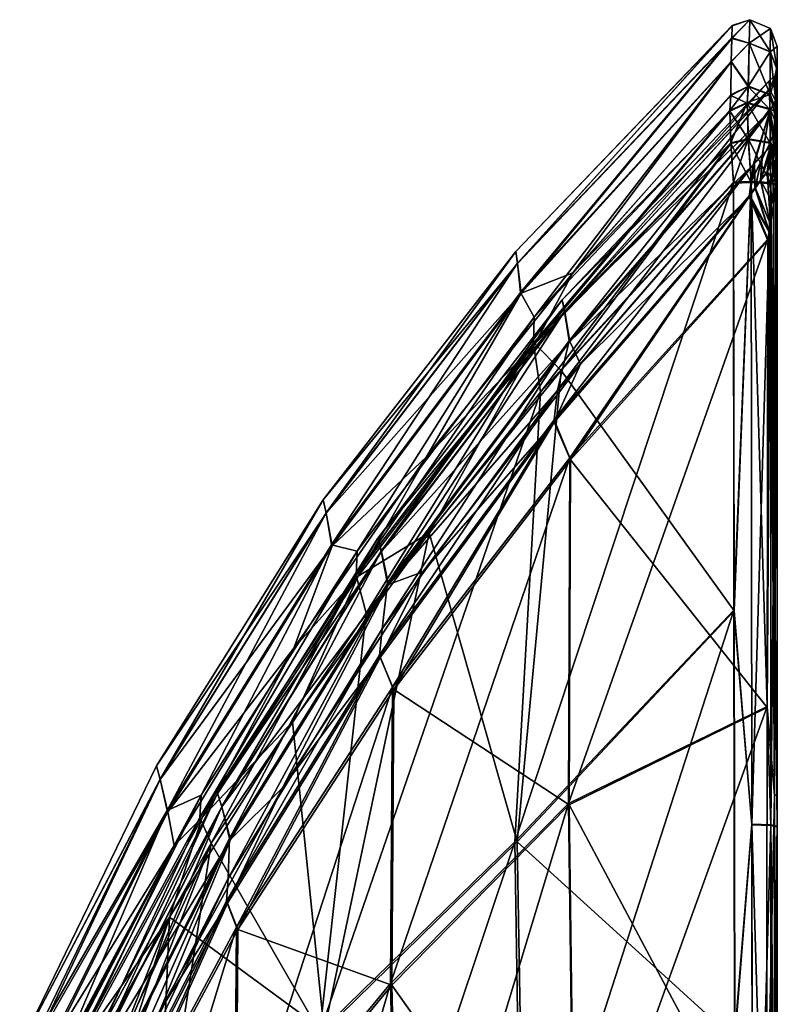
# Model space of a CAD drawing. Header units: inches. Extents: x -160 to 0, y -314 to 314.
# Tile 6 of 6: x -114 to 0, y 167 to 314. Entities that reach past the tile are written whole.
import ezdxf

# ---------------------------------------------------------------- set-up
doc = ezdxf.new("R2010")
doc.units = ezdxf.units.IN
doc.header["$MEASUREMENT"] = 0
doc.layers.add('Layer 1', color=7, linetype='Continuous')

# ---------------------------------------------------------------- blocks, each defined once
blk = doc.blocks.new('Kylis')
at = {"color": 9, "true_color": 0xc0c0c0}
mesh = blk.add_polyface(dxfattribs=at)
corners = [(-38.53, 273.33, 117.45), (-6.91, 307.98, 142.54), (-36.48, 269.64, 176.71), (-66.8, 235.31, -99.43), (-38.45, 273.22, -115.59), (-67.71, 240.21, -48.92), (-39, 277.74, 58.63), (-6.83, 311.53, 86.11), (-6.77, 313.37, 29.63), (-39.25, 279.48, 0.65), (-38.98, 277.7, -57.15), (-6.77, 313.38, -26.86), (-30.69, 276.31, -178.82), (-6.92, 307.94, -139.74), (-52.64, 248.68, -160.94), (-63.06, 234.52, 153.48), (-67.74, 240.25, 50.16), (-66.92, 235.46, 100.92), (-68.16, 242.24, 0.55), (-6.84, 311.44, -83.34), (-61.73, 225.22, 164.79), (-36.58, 265.74, 184.25), (-35.53, 258.36, 188.77), (-6.98, 295.82, 209.4), (-7.14, 300.63, 204.95), (-63.22, 230.87, 160.04), (-36.4, 265.64, -182.01), (-7.14, 300.54, -202.18), (-32.42, 261.61, -188.96), (-6.97, 295.7, -206.62), (-52.28, 237.27, -171.73), (-29.53, 262.59, -167.93), (-58.36, 229.52, -102.1), (-31.16, 265.96, -118.58), (-31.93, 270.51, 60.03), (-1.23, 305.08, 1.37), (-32.3, 272.23, 0.64), (-32.97, 258.66, 167.56), (-31.25, 266.07, 120.47), (-59.31, 222.89, 144.15), (-58.49, 229.67, 103.63), (-59.46, 234.5, 51.34), (-31.9, 270.47, -58.53), (-59.98, 236.49, 0.54), (-59.42, 234.46, -50.07), (-33.5, 253.89, -172.29), (-4.22, 287.71, -195.03), (-31.05, 248.23, -177.94), (-53.19, 231.44, -147.99), (-33.51, 254.23, 174.6), (-31.14, 248.55, 180.22), (-4.1, 287.96, 197.86), (-3.44, 292.75, 189.96)]
mesh.append_faces([[corners[k] for k in face] for face in [(0, 1, 2), (3, 4, 5), (6, 7, 0), (8, 6, 9), (4, 10, 5), (9, 10, 11), (12, 13, 4), (4, 3, 14), (15, 0, 2), (16, 6, 17), (17, 6, 0), (18, 9, 16), (16, 9, 6), (18, 5, 10), (18, 10, 9), (19, 10, 4), (4, 14, 12), (20, 21, 22), (21, 23, 22), (21, 2, 24), (21, 25, 2), (12, 26, 27), (12, 14, 26), (26, 28, 29), (26, 30, 28), (31, 32, 33), (34, 35, 36), (37, 38, 39), (40, 38, 34), (36, 41, 34), (42, 43, 36), (42, 33, 44), (45, 31, 46), (47, 45, 46), (31, 45, 48), (49, 50, 51), (52, 37, 49)]], dxfattribs={"color": 9})
mesh = blk.add_polyface(dxfattribs=at)
corners = [(-6.83, 311.53, 86.11), (-39, 277.74, 58.63), (-6.77, 313.37, 29.63), (-39.25, 279.48, 0.65), (-6.77, 313.38, -26.86), (-38.98, 277.7, -57.15), (-6.84, 311.44, -83.34), (-4.35, 304.23, -196.17), (-6.92, 307.94, -139.74), (-6.98, 302.92, -196.04), (-4.24, 310.77, 119.96), (-1.06, 309.5, 119.88), (-1.08, 303.05, 198.86), (-4.24, 310.75, -117.26), (-4.13, 314.27, -38.1), (-4.13, 314.27, 40.93), (-1.03, 312.95, 40.9), (-4.34, 304.29, 198.98), (-6.91, 307.98, 142.54), (-6.97, 302.98, 198.85), (-1.03, 312.96, -38.07), (-1.06, 309.47, -117.18), (-1.09, 303, -196.04), (-0.31, 305.9, 42.18), (-1.23, 305.08, 1.37), (-1.17, 303.85, 64.99), (-0.32, 305.9, -39.42), (-1.19, 303.92, -62.23), (-7.14, 300.63, 204.95), (-4.52, 301.86, 205.79), (-1.13, 300.89, 205.13), (-4.35, 296.42, 210.58), (-4.52, 301.77, -203.02), (-7.14, 300.54, -202.18), (-1.13, 300.79, -202.35), (-4.33, 296.3, -207.78)]
mesh.append_faces([[corners[k] for k in face] for face in [(0, 1, 2), (2, 3, 4), (4, 5, 6), (7, 8, 9), (10, 11, 12), (7, 13, 8), (6, 8, 13), (4, 6, 14), (0, 2, 15), (14, 16, 15), (10, 15, 11), (17, 10, 12), (18, 10, 17), (17, 19, 18), (14, 13, 20), (7, 21, 13), (22, 21, 7), (13, 14, 6), (2, 4, 15), (21, 20, 13), (4, 14, 15), (0, 10, 18), (20, 16, 14), (15, 10, 0), (16, 11, 15), (23, 24, 25), (26, 27, 24), (28, 17, 29), (28, 19, 17), (12, 30, 29), (12, 29, 17), (31, 29, 30), (9, 32, 7), (32, 9, 33), (7, 34, 22), (32, 33, 35), (32, 34, 7)]], dxfattribs={"color": 9})
mesh = blk.add_polyface(dxfattribs=at)
corners = [(0, 310.27, -38.09), (0, 306.76, -117.02), (0, 307.46, -39.42), (0, 303.6, -120.9), (0, 296.6, -202.2), (0, 300.27, -195.77), (0, 307.45, 42.21), (0, 306.78, 119.81), (0, 310.27, 40.86), (0, 303.63, 123.69), (0, 296.66, 205), (0, 300.32, 198.59), (-1.09, 303, -196.04), (-1.03, 312.96, -38.07), (-1.06, 309.47, -117.18), (-1.03, 312.95, 40.9), (-1.06, 309.5, 119.88), (-1.08, 303.05, 198.86), (-0.57, 295.6, 194.96), (-0.28, 302.14, 123.63), (-1.1, 300.59, 128.52), (-1.17, 303.85, 64.99), (-0.06, 296.3, 201.59), (-0.31, 305.9, 42.18), (-0.32, 305.9, -39.42), (-1.23, 305.08, 1.37), (-0.28, 302.12, -120.86), (-1.19, 303.92, -62.23), (-0.06, 296.24, -198.81), (-1.1, 300.56, -125.77), (-1.13, 300.89, 205.13), (0, 298.58, 203.57), (0, 298.5, -200.78), (-1.13, 300.79, -202.35)]
mesh.append_faces([[corners[k] for k in face] for face in [(0, 1, 2), (1, 3, 2), (4, 3, 5), (6, 7, 8), (6, 0, 2), (9, 7, 6), (10, 11, 9), (9, 11, 7), (6, 8, 0), (3, 1, 5), (12, 5, 1), (0, 8, 13), (1, 0, 14), (7, 15, 8), (7, 11, 16), (14, 12, 1), (13, 14, 0), (15, 13, 8), (17, 16, 11), (16, 15, 7), (18, 19, 20), (20, 19, 21), (9, 19, 22), (23, 21, 19), (23, 24, 25), (24, 2, 26), (27, 24, 26), (28, 26, 3), (3, 26, 2), (26, 29, 27), (2, 24, 6), (23, 6, 24), (6, 23, 9), (23, 19, 9), (11, 30, 17), (11, 31, 30), (12, 32, 5), (33, 32, 12)]], dxfattribs={"color": 9})
mesh = blk.add_polyface(dxfattribs=at)
corners = [(-6.83, 311.53, 86.11), (-6.91, 307.98, 142.54), (-38.53, 273.33, 117.45), (-6.97, 302.98, 198.85), (-36.48, 269.64, 176.71), (-6.92, 307.94, -139.74), (-30.69, 276.31, -178.82), (-6.98, 302.92, -196.04), (-6.84, 311.44, -83.34), (-38.45, 273.22, -115.59), (-7.14, 300.54, -202.18), (-2.29, 293.88, -188.06), (-3.62, 292.47, -187.06), (-1.1, 300.56, -125.77), (-1.01, 295.22, -189.21), (-1.1, 300.59, 128.52), (-3.44, 292.75, 189.96), (-2.21, 294.05, 190.9), (-1.02, 295.28, 191.96), (-1.23, 305.08, 1.37), (-31.93, 270.51, 60.03), (-1.17, 303.85, 64.99), (-32.3, 272.23, 0.64), (-1.19, 303.92, -62.23), (-31.9, 270.47, -58.53), (-0.57, 295.54, -192.2), (-0.57, 295.6, 194.96), (-4.35, 296.42, 210.58), (-6.59, 289.89, 211.55), (-6.98, 295.82, 209.4), (-3.94, 290, 212.5), (-1.09, 295.86, 209.47), (-0.99, 289.84, 211.14), (-4.52, 301.86, 205.79), (-7.14, 300.63, 204.95), (-1.13, 300.89, 205.13), (-6.97, 295.7, -206.62), (-4.33, 296.3, -207.78), (-3.92, 289.85, -209.7), (-0.98, 289.68, -208.33), (-1.08, 295.73, -206.67), (-6.56, 289.74, -208.77), (-4.52, 301.77, -203.02), (-1.13, 300.79, -202.35), (-2.51, 290.14, -195.89), (-1.52, 291.38, -197.1), (-3.34, 288.96, -195.41), (-1.53, 291.43, 199.88), (-2.52, 290.19, 198.67), (-0.71, 292.99, 201.41), (-3.3, 289.11, 198.22)]
mesh.append_faces([[corners[k] for k in face] for face in [(0, 1, 2), (3, 4, 1), (5, 6, 7), (5, 8, 9), (7, 6, 10), (11, 12, 13), (13, 14, 11), (15, 16, 17), (15, 17, 18), (19, 20, 21), (22, 19, 23), (23, 13, 24), (13, 25, 14), (15, 18, 26), (27, 28, 29), (27, 30, 28), (31, 32, 30), (27, 31, 30), (33, 29, 34), (27, 29, 33), (31, 27, 35), (36, 37, 10), (38, 37, 36), (39, 40, 37), (38, 36, 41), (42, 40, 43), (39, 37, 38), (42, 37, 40), (14, 25, 44), (45, 44, 25), (11, 46, 12), (14, 44, 11), (47, 18, 48), (47, 49, 26), (47, 26, 18), (17, 16, 50), (17, 48, 18)]], dxfattribs={"color": 9})
mesh = blk.add_polyface(dxfattribs=at)
corners = [(-6.98, 295.82, 209.4), (-36.58, 265.74, 184.25), (-7.14, 300.63, 204.95), (-35.53, 258.36, 188.77), (-6.59, 289.89, 211.55), (-36.48, 269.64, 176.71), (-6.97, 302.98, 198.85), (-36.4, 265.64, -182.01), (-6.97, 295.7, -206.62), (-7.14, 300.54, -202.18), (-32.42, 261.61, -188.96), (-6.56, 289.74, -208.77), (-31.16, 265.96, -118.58), (-3.62, 292.47, -187.06), (-29.53, 262.59, -167.93), (-31.25, 266.07, 120.47), (-1.1, 300.59, 128.52), (-1.17, 303.85, 64.99), (-32.97, 258.66, 167.56), (-3.44, 292.75, 189.96), (-31.93, 270.51, 60.03), (-32.3, 272.23, 0.64), (-1.19, 303.92, -62.23), (-31.9, 270.47, -58.53), (-1.1, 300.56, -125.77), (-3.94, 290, 212.5), (-6.51, 225.68, 218.59), (-1.52, 291.38, -197.1), (-1.01, 283.57, -201.12), (-2.51, 290.14, -195.89), (-0.57, 286.57, -201.37), (-0.71, 292.94, -198.63), (-0.25, 289.8, -201.64), (-4.22, 287.71, -195.03), (-1.22, 282.4, -201.04), (-1.43, 281.14, -201), (-3.34, 288.96, -195.41), (-2.29, 293.88, -188.06), (-31.05, 248.23, -177.94), (-1.02, 283.6, 203.91), (-0.57, 286.6, 204.16), (-2.52, 290.19, 198.67), (-1.53, 291.43, 199.88), (-0.25, 289.84, 204.43), (-4.1, 287.96, 197.86), (-1.41, 281.36, 203.8), (-1.21, 282.52, 203.84), (-3.3, 289.11, 198.22), (-2.21, 294.05, 190.9), (-33.51, 254.23, 174.6), (-31.14, 248.55, 180.22)]
mesh.append_faces([[corners[k] for k in face] for face in [(0, 1, 2), (3, 0, 4), (2, 5, 6), (7, 8, 9), (8, 10, 11), (12, 13, 14), (15, 16, 17), (18, 19, 16), (15, 18, 16), (15, 17, 20), (21, 22, 23), (24, 13, 12), (12, 23, 24), (25, 26, 4), (27, 28, 29), (28, 27, 30), (30, 31, 32), (30, 27, 31), (33, 34, 35), (36, 33, 13), (29, 36, 37), (28, 34, 36), (33, 36, 34), (36, 29, 28), (13, 33, 14), (38, 33, 35), (39, 40, 41), (42, 40, 43), (40, 42, 41), (44, 45, 46), (47, 39, 41), (46, 47, 44), (44, 47, 19), (48, 47, 41), (47, 46, 39), (19, 49, 44), (45, 44, 50)]], dxfattribs={"color": 9})
mesh = blk.add_polyface(dxfattribs=at)
corners = [(-0.06, 296.3, 201.59), (-0.18, 294.78, 203.15), (0, 296.66, 205), (-0.25, 295.95, 198.19), (-0.71, 292.99, 201.41), (-0.06, 293.25, 204.72), (-0.25, 289.84, 204.43), (-0.06, 293.2, -201.92), (-0.18, 294.72, -200.37), (0, 296.6, -202.2), (-0.25, 289.8, -201.64), (-0.71, 292.94, -198.63), (-0.06, 296.24, -198.81), (-0.25, 295.88, -195.42), (0, 298.5, -200.78), (0, 294.48, -204.23), (0, 294.6, 207.03), (0, 298.58, 203.57), (0, 300.32, 198.59), (0, 289.52, 208.53), (0, 300.27, -195.77), (0, 289.37, -205.73), (-0.28, 302.14, 123.63), (0, 303.63, 123.69), (-1.1, 300.56, -125.77), (-0.28, 302.12, -120.86), (-0.57, 295.54, -192.2), (0, 303.6, -120.9), (-0.57, 295.6, 194.96), (-1.09, 295.86, 209.47), (-0.99, 289.84, 211.14), (-1.13, 300.89, 205.13), (-1.08, 295.73, -206.67), (-0.98, 289.68, -208.33), (-1.13, 300.79, -202.35), (-1.52, 291.38, -197.1), (-1.53, 291.43, 199.88)]
mesh.append_faces([[corners[k] for k in face] for face in [(0, 1, 2), (1, 3, 4), (2, 1, 5), (6, 5, 4), (1, 0, 3), (5, 1, 4), (7, 8, 9), (8, 10, 11), (9, 8, 12), (13, 12, 11), (8, 7, 10), (12, 8, 11), (9, 14, 15), (16, 17, 2), (17, 18, 2), (2, 19, 16), (14, 9, 20), (9, 15, 21), (22, 3, 0), (0, 2, 23), (24, 25, 26), (26, 25, 13), (13, 25, 12), (12, 27, 9), (3, 22, 28), (29, 16, 30), (16, 19, 30), (29, 31, 17), (16, 29, 17), (32, 33, 21), (14, 34, 15), (34, 32, 15), (15, 32, 21), (35, 13, 11), (35, 26, 13), (36, 6, 4), (28, 4, 3)]], dxfattribs={"color": 9})
mesh = blk.add_polyface(dxfattribs=at)
corners = [(-6.59, 289.89, 211.55), (-6.51, 225.68, 218.59), (-39.42, 190.91, 192.95), (-6.56, 289.74, -208.77), (-32.42, 261.61, -188.96), (-6.48, 225.56, -215.79), (0, 198.02, 215.39), (0, 289.52, 208.53), (0, 296.66, 205), (0, 289.37, -205.73), (0, 198, -212.57), (0, 296.6, -202.2), (0, 193.15, -215.51), (0, 193.26, 218.34), (-1.41, 281.36, 203.8), (-31.14, 248.55, 180.22), (-31.33, 196.66, 186.2), (-1.5, 211.19, 211.1), (-1.52, 211.05, -208.28), (-31.05, 248.23, -177.94), (-1.43, 281.14, -201), (-31.24, 196.47, -183.87), (-0.98, 289.68, -208.33), (-3.92, 289.85, -209.7), (-0.95, 193.35, -218.1), (-3.81, 193.46, -219.5), (-0.96, 193.45, 220.93), (-0.99, 289.84, 211.14), (-3.83, 193.57, 222.33), (-3.94, 290, 212.5), (-0.06, 293.25, 204.72), (-0.4, 197.9, 213.65), (-0.25, 289.84, 204.43), (-0.57, 286.6, 204.16), (-1.02, 283.6, 203.91), (-1.21, 282.52, 203.84), (-0.41, 197.88, -210.82), (-1.01, 283.57, -201.12), (-0.57, 286.57, -201.37), (-1.22, 282.4, -201.04), (-0.25, 289.8, -201.64), (-0.06, 293.2, -201.92)]
mesh.append_faces([[corners[k] for k in face] for face in [(0, 1, 2), (3, 4, 5), (6, 7, 8), (9, 10, 11), (10, 9, 12), (6, 13, 7), (14, 15, 16), (16, 17, 14), (18, 19, 20), (21, 19, 18), (22, 23, 24), (23, 5, 25), (5, 23, 3), (12, 9, 22), (24, 12, 22), (25, 24, 23), (26, 27, 7), (7, 13, 26), (28, 29, 27), (29, 28, 1), (26, 28, 27), (30, 6, 8), (31, 6, 30), (31, 30, 32), (31, 32, 33), (34, 35, 17), (33, 34, 31), (17, 35, 14), (34, 17, 31), (36, 37, 38), (20, 39, 18), (37, 18, 39), (36, 18, 37), (40, 36, 38), (10, 41, 11), (36, 40, 41), (41, 10, 36)]], dxfattribs={"color": 9})
mesh = blk.add_polyface(dxfattribs=at)
corners = [(-35.53, 258.36, 188.77), (-6.59, 289.89, 211.55), (-39.42, 190.91, 192.95), (-86.48, 197.91, 129.35), (-66.92, 235.46, 100.92), (-63.06, 234.52, 153.48), (-38.53, 273.33, 117.45), (-91.6, 195.59, 83.6), (-67.74, 240.25, 50.16), (-92.65, 200.29, 41.42), (-68.16, 242.24, 0.55), (-93.2, 202.29, 0.45), (-67.71, 240.21, -48.92), (-92.61, 200.25, -40.42), (-66.8, 235.31, -99.43), (-72.58, 219.98, -142.38), (-52.64, 248.68, -160.94), (-91.47, 195.43, -82.47), (-6.48, 225.56, -215.79), (-32.42, 261.61, -188.96), (-39.03, 190.93, -190.88), (-52.28, 237.27, -171.73), (-63.22, 230.87, 160.04), (-36.58, 265.74, 184.25), (-61.73, 225.22, 164.79), (-36.48, 269.64, 176.71), (-86.68, 194.58, 134.87), (-62.93, 230.79, -158.33), (-36.4, 265.64, -182.01), (-72.78, 208.9, -151.57), (-53.19, 231.44, -147.99), (-58.36, 229.52, -102.1), (-29.53, 262.59, -167.93), (-59.31, 222.89, 144.15), (-31.25, 266.07, 120.47), (-58.49, 229.67, 103.63), (-59.46, 234.5, 51.34), (-31.93, 270.51, 60.03), (-82.25, 191.42, 86.02), (-59.98, 236.49, 0.54), (-32.3, 272.23, 0.64), (-83.4, 196.19, 42.4), (-59.42, 234.46, -50.07), (-31.9, 270.47, -58.53), (-84.02, 198.2, 0.44), (-31.16, 265.96, -118.58), (-74.28, 198.99, -127.22), (-83.36, 196.15, -41.37), (-31.05, 248.23, -177.94), (-31.24, 196.47, -183.87), (-57.57, 213.77, -153.68), (-59.6, 218.56, -148.47), (-33.5, 253.89, -172.29), (-59.71, 218.92, 150.29), (-32.97, 258.66, 167.56), (-57.74, 214.12, 155.47), (-31.14, 248.55, 180.22), (-33.51, 254.23, 174.6)]
mesh.append_faces([[corners[k] for k in face] for face in [(0, 1, 2), (3, 4, 5), (5, 4, 6), (7, 8, 4), (9, 10, 8), (11, 12, 10), (13, 14, 12), (14, 15, 16), (15, 14, 17), (18, 19, 20), (20, 19, 21), (22, 23, 24), (22, 5, 25), (5, 22, 26), (27, 16, 15), (28, 16, 27), (27, 29, 21), (28, 27, 21), (30, 31, 32), (33, 34, 35), (36, 35, 37), (36, 38, 35), (39, 36, 40), (39, 41, 36), (42, 39, 43), (42, 44, 39), (42, 45, 31), (31, 30, 46), (42, 31, 47), (48, 49, 50), (50, 51, 52), (52, 51, 30), (52, 48, 50), (53, 54, 33), (55, 56, 57), (57, 53, 55), (53, 57, 54)]], dxfattribs={"color": 9})
mesh = blk.add_polyface(dxfattribs=at)
corners = [(-35.53, 258.36, 188.77), (-68.68, 162.37, 164.75), (-61.73, 225.22, 164.79), (-39.42, 190.91, 192.95), (-84.96, 190.72, 139.76), (-86.48, 197.91, 129.35), (-91.6, 195.59, 83.6), (-66.92, 235.46, 100.92), (-6.48, 225.56, -215.79), (-39.03, 190.93, -190.88), (-6.39, 161.21, -221.16), (-52.28, 237.27, -171.73), (-72.78, 208.9, -151.57), (-68.03, 162.57, -163.41), (-91.21, 179.61, -130.64), (-63.22, 230.87, 160.04), (-86.68, 194.58, 134.87), (-63.06, 234.52, 153.48), (-62.93, 230.79, -158.33), (-72.58, 219.98, -142.38), (-86.32, 194.56, -133.65), (-90.52, 190.36, -123.22), (-31.33, 196.66, 186.2), (-31.14, 248.55, 180.22), (-58.05, 169.64, 160.9), (-57.74, 214.12, 155.47), (-82.25, 191.42, 86.02), (-82.44, 185.42, 119.72), (-58.49, 229.67, 103.63), (-59.31, 222.89, 144.15), (-59.46, 234.5, 51.34), (-83.4, 196.19, 42.4), (-59.98, 236.49, 0.54), (-84.02, 198.2, 0.44), (-83.36, 196.15, -41.37), (-59.42, 234.46, -50.07), (-82.1, 191.26, -84.83), (-58.36, 229.52, -102.1), (-74.28, 198.99, -127.22), (-92.75, 165.45, -105.77), (-80.96, 177.76, -128.18), (-57.57, 213.77, -153.68), (-57.88, 169.41, -159.02), (-31.24, 196.47, -183.87), (-3.81, 193.46, -219.5), (-6.42, 161.32, 223.96), (-6.51, 225.68, 218.59), (-3.83, 193.57, 222.33), (-0.4, 197.9, 213.65), (-1.5, 211.19, 211.1), (-1.61, 140.86, 216.41), (-1.52, 211.05, -208.28), (-0.41, 197.88, -210.82), (-1.62, 140.79, -213.54), (-82.51, 181.69, -123.57), (-59.6, 218.56, -148.47), (-53.19, 231.44, -147.99), (-82.69, 182.02, 124.93), (-59.71, 218.92, 150.29), (-81.19, 178.08, 129.5)]
mesh.append_faces([[corners[k] for k in face] for face in [(0, 1, 2), (1, 0, 3), (2, 1, 4), (5, 6, 7), (8, 9, 10), (11, 12, 13), (12, 14, 13), (11, 13, 9), (15, 4, 16), (2, 4, 15), (16, 5, 17), (18, 19, 20), (20, 19, 21), (18, 20, 12), (22, 23, 24), (23, 25, 24), (26, 27, 28), (27, 29, 28), (26, 30, 31), (31, 32, 33), (34, 33, 35), (36, 37, 38), (37, 36, 34), (39, 36, 38), (40, 41, 42), (41, 43, 42), (10, 44, 8), (45, 46, 47), (48, 49, 50), (51, 52, 53), (54, 55, 40), (55, 41, 40), (56, 55, 38), (55, 54, 38), (29, 27, 57), (57, 58, 29), (59, 25, 58), (58, 57, 59)]], dxfattribs={"color": 9})
mesh = blk.add_polyface(dxfattribs=at)
corners = [(-106.84, 160.08, 101.2), (-86.48, 197.91, 129.35), (-106.75, 160.01, 102.78), (-91.6, 195.59, 83.6), (-106.71, 159.85, 104.35), (-92.65, 200.29, 41.42), (-67.74, 240.25, 50.16), (-93.2, 202.29, 0.45), (-68.16, 242.24, 0.55), (-92.61, 200.25, -40.42), (-67.71, 240.21, -48.92), (-113.69, 160.08, -13.9), (-91.47, 195.43, -82.47), (-66.8, 235.31, -99.43), (-111.59, 160.23, -42.43), (-106.46, 160.06, -101.18), (-90.52, 190.36, -123.22), (-109.1, 160.24, -71.52), (-106.39, 160.02, -102.36), (-106.35, 159.92, -103.54), (-109.39, 160.23, 71.6), (-112.11, 160.16, 42.52), (-113.72, 160.08, 14.1), (-72.58, 219.98, -142.38), (-86.68, 194.58, 134.87), (-84.96, 190.72, 139.76), (-105.15, 154.91, 113.7), (-105.9, 159.05, 110.15), (-105.4, 159.36, -109.51), (-86.32, 194.56, -133.65), (-91.21, 179.61, -130.64), (-72.78, 208.9, -151.57), (-102.2, 146.42, 94.4), (-82.44, 185.42, 119.72), (-82.25, 191.42, 86.02), (-102.36, 151.59, 67.77), (-83.4, 196.19, 42.4), (-84.02, 198.2, 0.44), (-103.55, 155.91, 33.26), (-104.19, 157.74, 0.34), (-83.36, 196.15, -41.37), (-103.51, 155.88, -32.46), (-82.1, 191.26, -84.83), (-82.69, 182.02, 124.93), (-102.34, 143.64, 98.57)]
mesh.append_faces([[corners[k] for k in face] for face in [(0, 1, 2), (1, 0, 3), (2, 1, 4), (3, 5, 6), (5, 7, 8), (9, 10, 7), (7, 11, 9), (9, 12, 13), (14, 12, 9), (15, 16, 17), (18, 16, 15), (18, 19, 16), (20, 3, 0), (3, 20, 21), (21, 5, 3), (5, 21, 22), (22, 7, 5), (7, 22, 11), (12, 17, 16), (14, 9, 11), (12, 16, 23), (17, 12, 14), (24, 25, 26), (1, 24, 27), (27, 4, 1), (28, 29, 16), (16, 19, 28), (29, 30, 31), (29, 28, 30), (32, 33, 34), (35, 34, 36), (37, 38, 36), (39, 38, 37), (37, 40, 39), (39, 40, 41), (40, 42, 41), (43, 33, 44)]], dxfattribs={"color": 9})
mesh = blk.add_polyface(dxfattribs=at)
corners = [(-38.38, 127.05, 199.82), (-6.51, 225.68, 218.59), (-6.42, 161.32, 223.96), (-68.68, 162.37, 164.75), (-39.42, 190.91, 192.95), (-67.18, 107.91, 172.09), (-94.03, 132.31, 134.97), (-84.96, 190.72, 139.76), (-6.39, 161.21, -221.16), (-39.03, 190.93, -190.88), (-37.95, 127.07, -197.65), (-66.46, 108.06, -170.61), (-68.03, 162.57, -163.41), (-93.22, 132.77, -134.36), (0, 193.15, -215.51), (0, 99.05, -218.98), (0, 198, -212.57), (0, 198.02, 215.39), (0, 99.07, 221.83), (0, 193.26, 218.34), (-30.51, 130.87, 193.14), (-31.33, 196.66, 186.2), (-56.74, 112.74, 168.32), (-1.61, 140.86, 216.41), (-1.5, 211.19, 211.1), (-81.47, 141.3, 134.36), (-79.97, 93.87, 141.74), (-58.05, 169.64, 160.9), (-81.19, 178.08, 129.5), (-57.74, 214.12, 155.47), (-80.96, 177.76, -128.18), (-57.88, 169.41, -159.02), (-81.25, 141.06, -132.91), (-31.24, 196.47, -183.87), (-1.52, 211.05, -208.28), (-1.62, 140.79, -213.54), (-30.37, 130.75, -190.72), (-56.49, 112.61, -166.31), (-3.69, 96.74, -225.53), (-3.81, 193.46, -219.5), (-0.92, 96.68, -224.1), (-0.95, 193.35, -218.1), (0, 96.62, -221.54), (-0.96, 193.45, 220.93), (-3.7, 96.79, 228.39), (-3.83, 193.57, 222.33), (-0.93, 96.73, 226.96), (-0.4, 197.9, 213.65), (-0.44, 99.01, 220.01), (-0.41, 197.88, -210.82), (-0.44, 98.98, -217.15), (-74.28, 198.99, -127.22), (-82.51, 181.69, -123.57), (-92.75, 165.45, -105.77)]
mesh.append_faces([[corners[k] for k in face] for face in [(0, 1, 2), (3, 4, 5), (4, 0, 5), (0, 4, 1), (6, 7, 3), (8, 9, 10), (11, 10, 12), (12, 10, 9), (13, 11, 12), (14, 15, 16), (17, 18, 19), (20, 21, 22), (23, 24, 20), (25, 26, 27), (24, 21, 20), (28, 25, 29), (21, 27, 22), (25, 27, 29), (30, 31, 32), (33, 34, 35), (33, 35, 36), (31, 36, 37), (36, 31, 33), (37, 32, 31), (38, 39, 8), (40, 41, 39), (14, 41, 42), (43, 44, 45), (2, 45, 44), (43, 19, 46), (47, 18, 17), (47, 48, 18), (47, 23, 48), (35, 49, 50), (15, 50, 16), (49, 16, 50), (51, 52, 53)]], dxfattribs={"color": 9})
mesh = blk.add_polyface(dxfattribs=at)
corners = [(-104.19, 148.5, 116.49), (-105.15, 154.91, 113.7), (-84.96, 190.72, 139.76), (-104.3, 141.39, 117.46), (-94.03, 132.31, 134.97), (-103.43, 148.78, -116.24), (-103.51, 141.41, -117.28), (-91.21, 179.61, -130.64), (-104.52, 155.37, -113.25), (-93.22, 132.77, -134.36), (-68.03, 162.57, -163.41), (-105.9, 159.05, 110.15), (-86.68, 194.58, 134.87), (-105.4, 159.36, -109.51), (-101.3, 140.59, 102.43), (-101.44, 111.82, 106.74), (-81.19, 178.08, 129.5), (-81.47, 141.3, 134.36), (-82.25, 191.42, 86.02), (-102.36, 151.59, 67.77), (-102.2, 146.42, 94.4), (-102.22, 151.44, -66.9), (-103.51, 155.88, -32.46), (-82.1, 191.26, -84.83), (-83.4, 196.19, 42.4), (-103.55, 155.91, 33.26), (-92.75, 165.45, -105.77), (-108.62, 130.95, -83.72), (-101.07, 140.29, -101.51), (-81.25, 141.06, -132.91), (-101.22, 111.6, -105.7), (-80.96, 177.76, -128.18), (-108.78, 151.31, -109.15), (-107.82, 146.88, -111.42), (-108.07, 141.83, -112.03), (-106.35, 159.92, -103.54), (-109.59, 153.45, -106.63), (-109.43, 150.99, 109.46), (-110.1, 153.24, 107.07), (-106.71, 159.85, 104.35), (-108.69, 141.8, 112.23), (-108.59, 146.68, 111.57), (-102.15, 143.33, -97.63), (-82.51, 181.69, -123.57), (-102.34, 143.64, 98.57), (-82.44, 185.42, 119.72), (-82.69, 182.02, 124.93)]
mesh.append_faces([[corners[k] for k in face] for face in [(0, 1, 2), (2, 3, 0), (2, 4, 3), (5, 6, 7), (5, 7, 8), (9, 7, 6), (7, 9, 10), (11, 12, 1), (13, 8, 7), (14, 15, 16), (15, 17, 16), (18, 19, 20), (21, 22, 23), (19, 24, 25), (26, 21, 23), (27, 21, 26), (28, 29, 30), (28, 31, 29), (32, 33, 8), (5, 34, 6), (5, 8, 33), (5, 33, 34), (32, 8, 13), (13, 35, 36), (1, 37, 11), (38, 39, 11), (40, 41, 3), (0, 37, 1), (0, 3, 41), (0, 41, 37), (28, 42, 43), (31, 28, 43), (26, 42, 27), (43, 42, 26), (20, 44, 45), (14, 16, 46), (46, 44, 14)]], dxfattribs={"color": 9})
mesh = blk.add_polyface(dxfattribs=at)
corners = [(-90.85, 43.24, 147.62), (-67.18, 107.91, 172.09), (-65.75, 53.28, 177.45), (-6.32, 96.81, 227.65), (-37.38, 63.05, 204.59), (-38.38, 127.05, 199.82), (-6.42, 161.32, 223.96), (-68.68, 162.37, 164.75), (-92.41, 87.89, 142.22), (-6.31, 96.76, -224.81), (-37.95, 127.07, -197.65), (-36.92, 63.08, -202.33), (-64.97, 53.38, -175.84), (-66.46, 108.06, -170.61), (-91.51, 88.21, -141.46), (-6.39, 161.21, -221.16), (0, 96.67, 224.4), (0, 193.26, 218.34), (0, 99.07, 221.83), (0, 99.05, -218.98), (0, 193.15, -215.51), (0, 96.62, -221.54), (-30.51, 130.87, 193.14), (-29.69, 64.92, 197.94), (-1.61, 140.86, 216.41), (-1.7, 70.42, 219.66), (-56.74, 112.74, 168.32), (-55.42, 55.65, 173.73), (-79.97, 93.87, 141.74), (-78.45, 46.16, 147.28), (-58.05, 169.64, 160.9), (-55.1, 55.61, -171.6), (-79.66, 93.73, -140.14), (-56.49, 112.61, -166.31), (-30.37, 130.75, -190.72), (-1.7, 70.39, -216.78), (-29.49, 64.88, -195.44), (-81.25, 141.06, -132.91), (-1.62, 140.79, -213.54), (-3.69, 96.74, -225.53), (-0.92, 96.68, -224.1), (-3.81, 193.46, -219.5), (-0.95, 193.35, -218.1), (-6.25, 32.21, -226.69), (-0.93, 96.73, 226.96), (-3.7, 96.79, 228.39), (-6.27, 32.25, 229.53), (-0.96, 193.45, 220.93), (-0.44, 99.01, 220.01), (0, -0.08, 224.07), (-0.46, -0.05, -219.33), (-0.44, 98.98, -217.15)]
mesh.append_faces([[corners[k] for k in face] for face in [(0, 1, 2), (3, 4, 5), (3, 5, 6), (2, 1, 5), (2, 5, 4), (7, 1, 8), (9, 10, 11), (12, 13, 14), (15, 10, 9), (12, 11, 13), (13, 11, 10), (16, 17, 18), (19, 20, 21), (22, 23, 24), (23, 25, 24), (22, 26, 27), (26, 28, 29), (22, 27, 23), (26, 29, 27), (26, 30, 28), (31, 32, 33), (34, 35, 36), (32, 37, 33), (35, 34, 38), (33, 36, 31), (36, 33, 34), (15, 9, 39), (39, 40, 41), (42, 40, 21), (39, 9, 43), (17, 16, 44), (45, 46, 3), (6, 45, 3), (47, 44, 45), (18, 48, 49), (25, 48, 24), (19, 50, 51), (51, 35, 38)]], dxfattribs={"color": 9})

msp = doc.modelspace()

# ---------------------------------------------------------------- block references
at = {"layer": 'Layer 1'}
msp.add_blockref('Kylis', (0, 0), dxfattribs=at)

doc.saveas('drawing.dxf')
